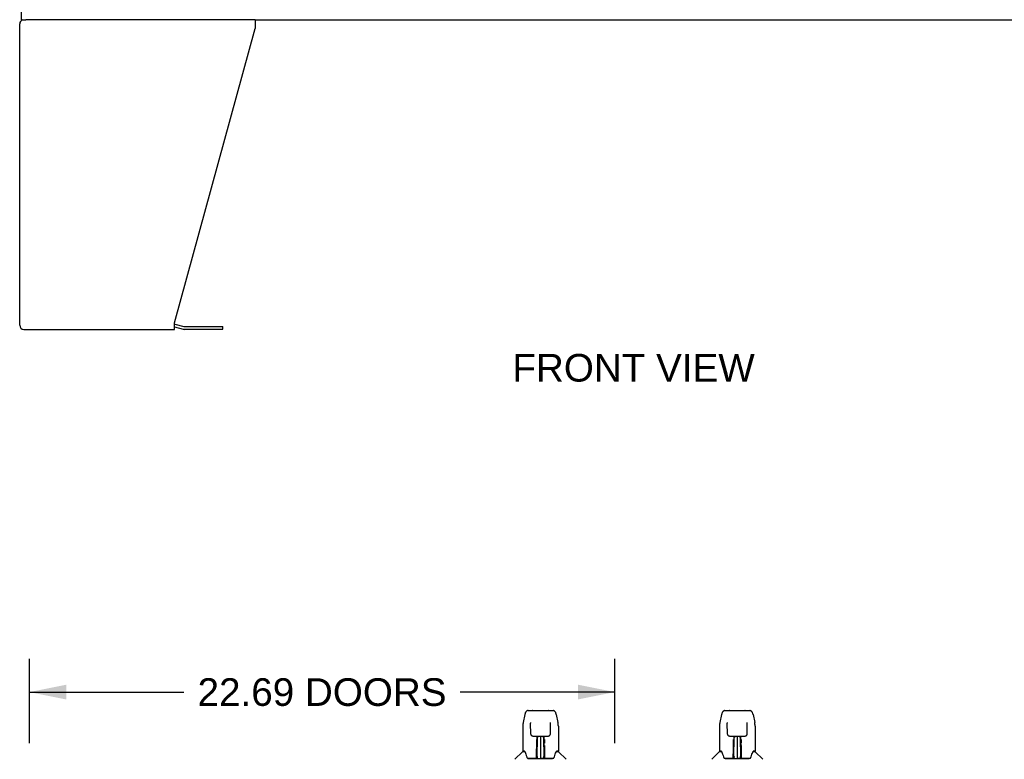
# Model space of a CAD drawing. Header units: inches. Extents: x 0 to 243, y 0 to 157.
# Tile 3 of 37: x 59 to 97, y 27 to 56. Entities that reach past the tile are written whole.
import ezdxf

# ---------------------------------------------------------------- set-up
doc = ezdxf.new("R2010")
doc.units = ezdxf.units.IN
doc.header["$LTSCALE"] = 13.357143
doc.header["$MEASUREMENT"] = 0
doc.layers.get('0').update_dxf_attribs({"linetype": 'CONTINUOUS'})
for name, color, linetype in [('DIMENSIONS', 7, 'CONTINUOUS'), ('LEFTHAND_DOOR_ASSEMBLY', 7, 'CONTINUOUS'), ('RIGHTHAND_DOOR_ASSEMBLY', 7, 'CONTINUOUS')]:
    doc.layers.add(name, color=color, linetype=linetype)
doc.styles.get("Standard").update_dxf_attribs({"font": 'arial.ttf'})
doc.dimstyles.new('DIMSTYLE_1', dxfattribs={"dimtxt": 1.071429, "dimasz": 1.428571, "dimexe": 0.09, "dimexo": 0.07, "dimgap": 0.0375, "dimtad": 0, "dimtih": 1, "dimtoh": 1, "dimzin": 4, "dimdsep": 46, "dimtxsty": 'Standard', "dimblk": '_FILLED', "dimblk1": '_FILLED', "dimblk2": '_FILLED', "dimcen": 0.09, "dimadec": 3, "dimazin": 1, "dimtfac": 1, "dimtdec": 3, "dimtofl": 0, "dimtmove": 0, "dimatfit": 3, "dimldrblk": '_FILLED', "dimfxl": 0, "dimtolj": 1, "dimtzin": 4, "dimarcsym": 0})

# ---------------------------------------------------------------- blocks, each defined once
blk = doc.blocks.new('_FILLED')
at = {"color": 0, "linetype": 'ByBlock'}
blk.add_solid([(0, 0), (-1, 0.2), (-1, -0.2)], dxfattribs=at)
blk = doc.blocks.new('*D2')
at = {"layer": 'DIMENSIONS', "color": 2, "linetype": 'Continuous'}
for p, q in [((58.893, 27.627), (58.893, 30.894)), ((81.581, 27.627), (81.581, 30.894)), ((58.893, 29.608), (64.882, 29.608)), ((81.581, 29.608), (75.592, 29.608))]:
    blk.add_line(p, q, dxfattribs=at)
at = {"layer": 'DIMENSIONS', "color": 2, "linetype": 'Continuous', "xscale": 1.4285714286, "yscale": 1.4285714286, "zscale": 1.4285714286, "rotation": 180}
blk.add_blockref('_FILLED', (58.893, 29.608), dxfattribs=at)
at = {"layer": 'DIMENSIONS', "color": 2, "linetype": 'Continuous', "xscale": 1.4285714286, "yscale": 1.4285714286, "zscale": 1.4285714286}
blk.add_blockref('_FILLED', (81.581, 29.608), dxfattribs=at)
at = {"layer": 'DIMENSIONS', "color": 2, "linetype": 'Continuous', "insert": (70.237, 30.144), "char_height": 1.07143, "width": 9.63887, "attachment_point": 2, "line_spacing_factor": 0.9}
blk.add_mtext('22.69 DOORS', dxfattribs=at)

msp = doc.modelspace()

# ---------------------------------------------------------------- linework, layer by layer
at = {"color": 7, "linetype": 'Continuous'}
for p, q in [((58.57, 57.018), (58.57, 55.661)), ((58.57, 55.661), (58.761, 55.661)), ((67.641, 55.661), (97.395, 55.661)), ((64.518, 43.76), (64.857, 43.67)), ((64.9, 43.664), (66.387, 43.664)), ((66.387, 43.664), (66.387, 43.768))]:
    msp.add_line(p, q, dxfattribs=at)
at = {"color": 3, "linetype": 'Continuous'}
for p, q in [((58.518, 43.828), (58.518, 55.495)), ((67.641, 55.661), (58.761, 55.661)), ((67.641, 55.661), (67.641, 55.321)), ((64.518, 43.91), (67.641, 55.321)), ((64.518, 43.661), (64.518, 43.91)), ((58.685, 43.661), (64.518, 43.661)), ((64.535, 43.864), (64.884, 43.77)), ((64.9, 43.768), (66.387, 43.768))]:
    msp.add_line(p, q, dxfattribs=at)
for centre, radius, start, end in [((58.685, 55.495), 0.167, 108, 180), ((58.685, 43.828), 0.167, 180, 270), ((64.492, 43.703), 0.167, 75, 81.039), ((64.9, 43.83), 0.0625, 255, 270)]:
    msp.add_arc(centre, radius, start, end, dxfattribs=at)
at = {"color": 7, "linetype": 'Continuous'}
msp.add_arc((64.9, 43.83), 0.167, 255, 270, dxfattribs=at)
at = {"layer": 'LEFTHAND_DOOR_ASSEMBLY', "color": 7, "linetype": 'Continuous'}
for p, q in [((78.097, 28.735), (78.032, 28.43)), ((78.221, 28.889), (79.19, 28.889)), ((78.412, 28.896), (78.999, 28.896)), ((79.314, 28.735), (79.379, 28.43)), ((78.017, 28.286), (78.017, 27.323)), ((78.017, 28.286), (78.017, 28.286)), ((78.318, 28.425), (78.318, 28.421)), ((78.318, 28.421), (78.318, 28.416)), ((78.318, 28.416), (78.318, 28.411)), ((78.318, 28.411), (78.318, 28.4)), ((78.326, 27.983), (78.318, 28.4)), ((79.085, 27.983), (79.093, 28.406)), ((79.093, 28.415), (79.093, 28.42)), ((79.093, 28.406), (79.093, 28.415)), ((79.395, 28.286), (79.395, 27.323)), ((78.406, 27.905), (78.466, 27.905)), ((78.507, 27.906), (78.904, 27.906)), ((78.566, 27.906), (78.563, 27.551)), ((78.568, 27.046), (78.583, 27.906)), ((78.592, 27.901), (78.591, 27.852)), ((78.592, 27.906), (78.592, 27.901)), ((78.706, 27.906), (78.706, 27.035)), ((78.82, 27.852), (78.819, 27.906)), ((78.843, 27.046), (78.828, 27.906)), ((78.848, 27.551), (78.845, 27.906)), ((78.945, 27.905), (79.005, 27.905)), ((78.555, 27.702), (78.556, 27.736)), ((78.555, 27.665), (78.555, 27.702)), ((78.555, 27.627), (78.555, 27.665)), ((78.556, 27.736), (78.556, 27.766)), ((78.562, 27.551), (78.563, 27.627)), ((78.564, 27.741), (78.563, 27.705)), ((78.563, 27.705), (78.563, 27.667)), ((78.563, 27.667), (78.563, 27.627)), ((78.563, 27.551), (78.563, 27.531)), ((78.563, 27.531), (78.563, 27.523)), ((78.563, 27.523), (78.564, 27.523)), ((78.564, 27.772), (78.564, 27.741)), ((78.579, 27.668), (78.564, 27.668)), ((78.564, 27.663), (78.579, 27.663)), ((78.564, 27.523), (78.564, 27.447)), ((78.847, 27.668), (78.832, 27.668)), ((78.832, 27.663), (78.847, 27.663)), ((78.847, 27.523), (78.847, 27.447)), ((78.848, 27.686), (78.848, 27.723)), ((78.848, 27.647), (78.848, 27.686)), ((78.849, 27.551), (78.848, 27.647)), ((78.848, 27.531), (78.848, 27.551)), ((78.848, 27.523), (78.848, 27.531)), ((78.849, 27.532), (78.849, 27.542)), ((78.849, 27.504), (78.849, 27.532)), ((78.855, 27.766), (78.856, 27.736)), ((78.856, 27.736), (78.856, 27.702)), ((78.856, 27.702), (78.856, 27.665)), ((78.856, 27.665), (78.856, 27.627)), ((78.008, 27.298), (77.713, 27.003)), ((78.085, 27.315), (78.024, 27.315)), ((78.029, 27.307), (78.091, 27.307)), ((78.088, 27.312), (78.089, 27.311)), ((78.551, 27.059), (78.554, 27.38)), ((78.561, 27.354), (78.554, 27.354)), ((78.559, 27.059), (78.561, 27.354)), ((78.562, 27.1), (78.564, 27.191)), ((78.562, 27.071), (78.562, 27.1)), ((78.564, 27.447), (78.564, 27.447)), ((78.564, 27.439), (78.564, 27.446)), ((78.564, 27.428), (78.564, 27.439)), ((78.566, 27.439), (78.564, 27.439)), ((78.564, 27.437), (78.572, 27.437)), ((78.564, 27.191), (78.564, 27.427)), ((78.578, 27.114), (78.569, 27.114)), ((78.578, 27.114), (78.577, 27.037)), ((78.834, 27.037), (78.833, 27.114)), ((78.842, 27.114), (78.833, 27.114)), ((78.839, 27.437), (78.847, 27.437)), ((78.847, 27.439), (78.845, 27.439)), ((78.847, 27.446), (78.847, 27.445)), ((78.847, 27.445), (78.847, 27.433)), ((78.847, 27.433), (78.847, 27.43)), ((78.847, 27.43), (78.847, 27.429)), ((78.847, 27.191), (78.847, 27.427)), ((78.847, 27.191), (78.849, 27.1)), ((78.849, 27.1), (78.849, 27.073)), ((79.319, 27.303), (79.323, 27.311)), ((79.32, 27.307), (79.382, 27.307)), ((79.323, 27.311), (79.323, 27.311)), ((79.326, 27.315), (79.327, 27.315)), ((79.387, 27.315), (79.326, 27.315)), ((79.403, 27.298), (79.698, 27.003)), ((78.553, 27.039), (78.22, 27.039)), ((78.241, 27.031), (79.17, 27.031)), ((78.554, 27.039), (78.553, 27.039)), ((78.555, 27.035), (78.554, 27.036)), ((78.558, 27.041), (78.558, 27.039)), ((78.561, 27.061), (78.562, 27.071)), ((78.561, 27.054), (78.561, 27.061)), ((78.561, 27.052), (78.561, 27.054)), ((78.561, 27.05), (78.561, 27.052)), ((78.561, 27.05), (78.561, 27.05)), ((78.561, 27.049), (78.561, 27.05)), ((78.562, 27.071), (78.562, 27.047)), ((78.567, 27.036), (78.571, 27.033)), ((78.572, 27.039), (78.57, 27.039)), ((78.577, 27.037), (78.706, 27.035)), ((78.834, 27.037), (78.706, 27.035)), ((78.841, 27.039), (78.839, 27.039)), ((78.849, 27.073), (78.85, 27.06)), ((78.849, 27.047), (78.849, 27.071)), ((78.849, 27.047), (78.85, 27.045)), ((78.85, 27.06), (78.85, 27.056)), ((78.85, 27.056), (78.85, 27.053)), ((78.85, 27.053), (78.85, 27.051)), ((78.85, 27.05), (78.85, 27.049)), ((78.85, 27.049), (78.85, 27.048)), ((78.853, 27.039), (78.854, 27.041)), ((78.853, 27.041), (78.854, 27.04)), ((78.855, 27.034), (78.856, 27.035)), ((79.191, 27.039), (78.858, 27.039))]:
    msp.add_line(p, q, dxfattribs=at)
for points in [[(78.221, 28.889), (78.217, 28.889), (78.204, 28.888), (78.191, 28.884), (78.179, 28.879), (78.167, 28.873), (78.157, 28.865), (78.148, 28.856), (78.14, 28.846), (78.133, 28.836), (78.126, 28.824), (78.12, 28.812), (78.115, 28.798), (78.109, 28.783), (78.105, 28.767), (78.1, 28.748), (78.097, 28.735)], [(79.314, 28.735), (79.311, 28.748), (79.307, 28.767), (79.302, 28.783), (79.296, 28.799), (79.291, 28.812), (79.285, 28.825), (79.278, 28.836), (79.271, 28.847), (79.263, 28.856), (79.253, 28.865), (79.243, 28.873), (79.232, 28.88), (79.219, 28.885), (79.206, 28.888), (79.193, 28.889), (79.19, 28.889)], [(78.032, 28.43), (78.026, 28.399), (78.021, 28.359), (78.017, 28.319), (78.017, 28.286)], [(78.317, 28.429), (78.317, 28.429), (78.317, 28.429), (78.317, 28.428), (78.318, 28.427), (78.318, 28.426), (78.318, 28.425)], [(79.093, 28.42), (79.093, 28.424), (79.093, 28.425), (79.094, 28.426), (79.094, 28.428), (79.094, 28.428), (79.094, 28.428)], [(79.395, 28.286), (79.394, 28.32), (79.391, 28.36), (79.385, 28.4), (79.379, 28.43)], [(78.326, 27.983), (78.326, 27.976), (78.328, 27.965), (78.331, 27.955), (78.336, 27.945), (78.343, 27.935), (78.35, 27.927), (78.359, 27.92), (78.368, 27.914), (78.379, 27.91), (78.389, 27.907), (78.4, 27.905), (78.405, 27.905)], [(78.467, 27.905), (78.476, 27.905), (78.487, 27.906), (78.498, 27.906), (78.507, 27.906)], [(78.904, 27.906), (78.913, 27.906), (78.925, 27.906), (78.936, 27.905), (78.944, 27.905)], [(79.006, 27.905), (79.013, 27.905), (79.023, 27.907), (79.034, 27.91), (79.044, 27.915), (79.053, 27.921), (79.062, 27.928), (79.069, 27.937), (79.076, 27.946), (79.08, 27.956), (79.084, 27.967), (79.085, 27.978), (79.085, 27.983)], [(78.554, 27.38), (78.554, 27.406), (78.555, 27.431), (78.555, 27.455), (78.555, 27.478), (78.555, 27.499), (78.555, 27.519), (78.555, 27.536)], [(78.564, 27.772), (78.563, 27.77), (78.563, 27.769), (78.561, 27.768), (78.56, 27.767), (78.558, 27.766), (78.556, 27.766)], [(78.563, 27.531), (78.563, 27.531), (78.564, 27.527), (78.564, 27.523)], [(78.847, 27.523), (78.847, 27.527), (78.848, 27.531)], [(78.848, 27.723), (78.848, 27.757), (78.848, 27.772)], [(78.849, 27.408), (78.849, 27.434), (78.849, 27.459), (78.849, 27.482), (78.849, 27.504)], [(78.856, 27.536), (78.856, 27.519), (78.856, 27.499), (78.856, 27.478), (78.856, 27.455), (78.857, 27.431), (78.857, 27.406), (78.857, 27.38), (78.86, 27.059)], [(78.085, 27.315), (78.085, 27.314), (78.086, 27.314), (78.087, 27.313), (78.088, 27.312)], [(78.085, 27.315), (78.085, 27.315), (78.085, 27.315), (78.085, 27.315)], [(78.088, 27.312), (78.087, 27.313), (78.087, 27.313), (78.086, 27.314), (78.086, 27.315), (78.087, 27.315)], [(78.094, 27.307), (78.092, 27.308), (78.091, 27.309), (78.089, 27.31), (78.088, 27.311), (78.088, 27.312)], [(78.089, 27.311), (78.092, 27.304), (78.106, 27.276), (78.121, 27.24), (78.137, 27.198), (78.153, 27.15), (78.167, 27.103)], [(78.167, 27.103), (78.17, 27.094), (78.175, 27.081), (78.179, 27.071), (78.184, 27.062), (78.19, 27.055)], [(78.847, 27.429), (78.847, 27.428), (78.847, 27.428), (78.847, 27.428)], [(78.852, 27.059), (78.85, 27.381), (78.849, 27.408)], [(79.221, 27.055), (79.226, 27.062), (79.231, 27.07), (79.236, 27.081), (79.241, 27.093), (79.244, 27.103)], [(79.244, 27.103), (79.258, 27.148), (79.274, 27.196), (79.29, 27.238), (79.305, 27.275), (79.319, 27.303)], [(79.323, 27.312), (79.323, 27.311), (79.322, 27.31), (79.321, 27.309), (79.319, 27.308), (79.317, 27.307)], [(79.323, 27.312), (79.324, 27.313), (79.325, 27.314), (79.326, 27.314), (79.326, 27.315)], [(79.325, 27.315), (79.325, 27.315), (79.325, 27.314), (79.325, 27.314), (79.324, 27.313), (79.323, 27.312)], [(79.323, 27.311), (79.323, 27.312), (79.323, 27.312)], [(78.19, 27.055), (78.196, 27.049), (78.202, 27.044), (78.21, 27.041), (78.217, 27.039), (78.22, 27.039)], [(78.554, 27.036), (78.554, 27.036), (78.553, 27.036), (78.553, 27.036), (78.552, 27.035), (78.551, 27.035), (78.55, 27.034)], [(78.551, 27.039), (78.553, 27.039), (78.555, 27.04), (78.556, 27.041), (78.558, 27.043), (78.558, 27.045), (78.559, 27.047)], [(78.561, 27.047), (78.56, 27.045), (78.56, 27.043), (78.558, 27.041), (78.557, 27.04), (78.555, 27.039), (78.554, 27.039)], [(78.554, 27.039), (78.555, 27.039), (78.556, 27.04), (78.558, 27.041)], [(78.558, 27.041), (78.559, 27.042), (78.559, 27.043), (78.56, 27.044), (78.56, 27.044), (78.56, 27.045), (78.561, 27.045), (78.561, 27.046), (78.561, 27.046), (78.561, 27.046), (78.561, 27.047), (78.561, 27.047), (78.561, 27.047), (78.561, 27.047), (78.561, 27.048), (78.561, 27.048), (78.561, 27.048), (78.561, 27.049)], [(78.558, 27.04), (78.56, 27.041), (78.561, 27.043)], [(78.561, 27.043), (78.562, 27.045), (78.562, 27.047)], [(78.567, 27.04), (78.566, 27.04), (78.565, 27.04), (78.564, 27.041), (78.563, 27.042), (78.563, 27.043), (78.562, 27.043), (78.561, 27.044), (78.561, 27.044)], [(78.561, 27.043), (78.561, 27.042), (78.562, 27.041), (78.563, 27.04), (78.564, 27.038), (78.566, 27.037), (78.567, 27.036)], [(78.57, 27.039), (78.57, 27.039), (78.569, 27.039), (78.568, 27.039), (78.567, 27.04)], [(78.571, 27.033), (78.572, 27.031), (78.573, 27.031)], [(78.839, 27.031), (78.839, 27.031), (78.84, 27.033), (78.844, 27.036)], [(78.843, 27.039), (78.842, 27.039), (78.841, 27.039)], [(78.85, 27.045), (78.849, 27.044), (78.849, 27.043), (78.848, 27.042), (78.847, 27.041), (78.846, 27.04), (78.845, 27.04), (78.843, 27.039)], [(78.844, 27.036), (78.845, 27.037), (78.846, 27.038), (78.847, 27.039), (78.849, 27.04), (78.849, 27.041), (78.85, 27.042), (78.851, 27.043), (78.851, 27.043)], [(78.85, 27.051), (78.85, 27.051), (78.85, 27.05)], [(78.85, 27.048), (78.85, 27.048), (78.85, 27.048), (78.85, 27.047), (78.85, 27.047), (78.85, 27.047), (78.85, 27.047), (78.85, 27.046), (78.851, 27.046), (78.851, 27.046), (78.851, 27.045), (78.851, 27.045), (78.851, 27.044), (78.852, 27.043), (78.852, 27.042), (78.853, 27.041)], [(78.85, 27.045), (78.85, 27.043), (78.852, 27.041), (78.853, 27.04), (78.854, 27.04)], [(78.852, 27.047), (78.853, 27.045), (78.853, 27.043), (78.855, 27.041), (78.856, 27.04), (78.858, 27.039), (78.86, 27.039)], [(78.854, 27.04), (78.855, 27.04), (78.857, 27.039)], [(78.855, 27.034), (78.855, 27.033), (78.855, 27.033), (78.855, 27.033), (78.856, 27.032), (78.856, 27.032), (78.857, 27.032), (78.857, 27.033), (78.858, 27.033), (78.859, 27.033), (78.859, 27.033), (78.86, 27.034), (78.861, 27.034)], [(78.857, 27.039), (78.858, 27.039), (78.858, 27.039)], [(79.192, 27.039), (79.194, 27.039), (79.201, 27.041), (79.209, 27.044), (79.215, 27.049), (79.221, 27.055)]]:
    msp.add_lwpolyline(points, dxfattribs=at)
for centre, radius, start, end in [((78.412, 28.877), 0.0197, 90, 139.7821), ((78.999, 28.877), 0.0197, 40.2179, 90), ((78.029, 27.277), 0.0295, 90, 135), ((78.024, 27.323), 0.00787, 180, 270), ((78.566, 27.43), 0.00886, 359, 89), ((78.845, 27.43), 0.00886, 91, 181), ((79.382, 27.277), 0.0295, 45, 90), ((79.387, 27.323), 0.00787, 270, 360), ((78.566, 27.039), 0.00787, 182, 258.8695), ((78.577, 27.046), 0.00886, 179.0026, 269), ((78.834, 27.046), 0.00886, 271, 1), ((78.846, 27.039), 0.00787, 281.1329, 358)]:
    msp.add_arc(centre, radius, start, end, dxfattribs=at)
at = {"layer": 'RIGHTHAND_DOOR_ASSEMBLY', "color": 7, "linetype": 'Continuous'}
for p, q in [((85.722, 28.735), (85.657, 28.43)), ((85.846, 28.889), (86.815, 28.889)), ((86.037, 28.896), (86.624, 28.896)), ((86.939, 28.735), (87.004, 28.43)), ((85.642, 28.286), (85.642, 27.323)), ((85.642, 28.286), (85.642, 28.286)), ((85.943, 28.423), (85.943, 28.419)), ((85.943, 28.419), (85.943, 28.414)), ((85.943, 28.414), (85.943, 28.404)), ((85.951, 27.983), (85.943, 28.404)), ((86.71, 27.983), (86.718, 28.406)), ((86.718, 28.415), (86.718, 28.42)), ((86.718, 28.406), (86.718, 28.415)), ((87.02, 28.286), (87.02, 27.323)), ((86.031, 27.905), (86.091, 27.905)), ((86.132, 27.906), (86.529, 27.906)), ((86.191, 27.906), (86.188, 27.551)), ((86.193, 27.046), (86.208, 27.906)), ((86.217, 27.901), (86.216, 27.852)), ((86.217, 27.906), (86.217, 27.901)), ((86.331, 27.906), (86.331, 27.035)), ((86.445, 27.852), (86.444, 27.906)), ((86.468, 27.046), (86.453, 27.906)), ((86.473, 27.551), (86.47, 27.906)), ((86.57, 27.905), (86.63, 27.905)), ((86.18, 27.702), (86.181, 27.736)), ((86.18, 27.665), (86.18, 27.702)), ((86.18, 27.627), (86.18, 27.665)), ((86.181, 27.736), (86.181, 27.766)), ((86.187, 27.551), (86.188, 27.627)), ((86.189, 27.741), (86.188, 27.705)), ((86.188, 27.705), (86.188, 27.667)), ((86.188, 27.667), (86.188, 27.627)), ((86.188, 27.551), (86.188, 27.531)), ((86.188, 27.531), (86.188, 27.523)), ((86.188, 27.523), (86.189, 27.523)), ((86.189, 27.772), (86.189, 27.741)), ((86.204, 27.668), (86.189, 27.668)), ((86.189, 27.663), (86.204, 27.663)), ((86.189, 27.523), (86.189, 27.447)), ((86.472, 27.668), (86.457, 27.668)), ((86.457, 27.663), (86.472, 27.663)), ((86.472, 27.523), (86.472, 27.447)), ((86.473, 27.686), (86.473, 27.723)), ((86.473, 27.647), (86.473, 27.686)), ((86.474, 27.551), (86.473, 27.647)), ((86.473, 27.531), (86.473, 27.551)), ((86.473, 27.523), (86.473, 27.531)), ((86.474, 27.532), (86.474, 27.542)), ((86.474, 27.504), (86.474, 27.532)), ((86.48, 27.766), (86.481, 27.736)), ((86.481, 27.736), (86.481, 27.702)), ((86.481, 27.702), (86.481, 27.665)), ((86.481, 27.665), (86.481, 27.627)), ((85.633, 27.298), (85.338, 27.003)), ((85.71, 27.315), (85.649, 27.315)), ((85.654, 27.307), (85.716, 27.307)), ((85.713, 27.312), (85.714, 27.311)), ((86.176, 27.059), (86.179, 27.38)), ((86.186, 27.354), (86.179, 27.354)), ((86.184, 27.059), (86.186, 27.354)), ((86.187, 27.1), (86.189, 27.191)), ((86.187, 27.071), (86.187, 27.1)), ((86.189, 27.447), (86.189, 27.447)), ((86.189, 27.439), (86.189, 27.446)), ((86.189, 27.428), (86.189, 27.439)), ((86.191, 27.439), (86.189, 27.439)), ((86.189, 27.437), (86.197, 27.437)), ((86.189, 27.191), (86.189, 27.427)), ((86.203, 27.114), (86.194, 27.114)), ((86.203, 27.114), (86.202, 27.037)), ((86.459, 27.037), (86.458, 27.114)), ((86.467, 27.114), (86.458, 27.114)), ((86.464, 27.437), (86.472, 27.437)), ((86.472, 27.439), (86.47, 27.439)), ((86.472, 27.446), (86.472, 27.445)), ((86.472, 27.445), (86.472, 27.433)), ((86.472, 27.433), (86.472, 27.43)), ((86.472, 27.43), (86.472, 27.429)), ((86.472, 27.191), (86.472, 27.427)), ((86.472, 27.191), (86.474, 27.1)), ((86.474, 27.1), (86.474, 27.073)), ((86.944, 27.303), (86.948, 27.311)), ((86.945, 27.307), (87.007, 27.307)), ((86.948, 27.311), (86.948, 27.311)), ((86.951, 27.315), (86.952, 27.315)), ((87.012, 27.315), (86.951, 27.315)), ((87.028, 27.298), (87.323, 27.003)), ((86.178, 27.039), (85.845, 27.039)), ((85.866, 27.031), (86.795, 27.031)), ((86.179, 27.039), (86.178, 27.039)), ((86.18, 27.035), (86.179, 27.036)), ((86.183, 27.041), (86.183, 27.039)), ((86.186, 27.061), (86.187, 27.071)), ((86.186, 27.054), (86.186, 27.061)), ((86.186, 27.052), (86.186, 27.054)), ((86.186, 27.05), (86.186, 27.052)), ((86.186, 27.05), (86.186, 27.05)), ((86.186, 27.049), (86.186, 27.05)), ((86.187, 27.071), (86.187, 27.047)), ((86.192, 27.036), (86.196, 27.033)), ((86.197, 27.039), (86.195, 27.039)), ((86.202, 27.037), (86.331, 27.035)), ((86.459, 27.037), (86.331, 27.035)), ((86.466, 27.039), (86.464, 27.039)), ((86.466, 27.034), (86.469, 27.036)), ((86.474, 27.073), (86.475, 27.06)), ((86.474, 27.047), (86.474, 27.071)), ((86.474, 27.047), (86.475, 27.045)), ((86.475, 27.06), (86.475, 27.057)), ((86.475, 27.057), (86.475, 27.054)), ((86.475, 27.054), (86.475, 27.052)), ((86.475, 27.052), (86.475, 27.051)), ((86.475, 27.051), (86.475, 27.05)), ((86.475, 27.05), (86.475, 27.049)), ((86.475, 27.049), (86.475, 27.048)), ((86.478, 27.039), (86.479, 27.041)), ((86.478, 27.041), (86.479, 27.04)), ((86.48, 27.034), (86.481, 27.035)), ((86.816, 27.039), (86.483, 27.039))]:
    msp.add_line(p, q, dxfattribs=at)
for points in [[(85.846, 28.889), (85.842, 28.889), (85.829, 28.888), (85.816, 28.884), (85.804, 28.879), (85.792, 28.873), (85.782, 28.865), (85.773, 28.856), (85.765, 28.846), (85.758, 28.836), (85.751, 28.824), (85.745, 28.812), (85.74, 28.798), (85.734, 28.783), (85.73, 28.767), (85.725, 28.748), (85.722, 28.735)], [(86.939, 28.735), (86.936, 28.748), (86.932, 28.767), (86.927, 28.783), (86.921, 28.799), (86.916, 28.812), (86.91, 28.825), (86.903, 28.836), (86.896, 28.847), (86.888, 28.856), (86.878, 28.865), (86.868, 28.873), (86.857, 28.88), (86.844, 28.885), (86.831, 28.888), (86.818, 28.889), (86.815, 28.889)], [(85.657, 28.43), (85.651, 28.399), (85.646, 28.359), (85.642, 28.319), (85.642, 28.286)], [(85.942, 28.429), (85.942, 28.429), (85.942, 28.429), (85.942, 28.428), (85.943, 28.427), (85.943, 28.426), (85.943, 28.425), (85.943, 28.423)], [(86.718, 28.42), (86.718, 28.424), (86.718, 28.425), (86.719, 28.426), (86.719, 28.428), (86.719, 28.428), (86.719, 28.428)], [(87.02, 28.286), (87.019, 28.32), (87.016, 28.36), (87.01, 28.4), (87.004, 28.43)], [(85.951, 27.983), (85.951, 27.976), (85.953, 27.965), (85.956, 27.955), (85.961, 27.945), (85.968, 27.935), (85.975, 27.927), (85.984, 27.92), (85.993, 27.914), (86.004, 27.91), (86.014, 27.907), (86.025, 27.905), (86.03, 27.905)], [(86.092, 27.905), (86.101, 27.905), (86.112, 27.906), (86.123, 27.906), (86.132, 27.906)], [(86.529, 27.906), (86.538, 27.906), (86.55, 27.906), (86.561, 27.905), (86.569, 27.905)], [(86.631, 27.905), (86.638, 27.905), (86.648, 27.907), (86.659, 27.91), (86.669, 27.915), (86.678, 27.921), (86.687, 27.928), (86.694, 27.937), (86.701, 27.946), (86.705, 27.956), (86.709, 27.967), (86.71, 27.978), (86.71, 27.983)], [(86.179, 27.38), (86.179, 27.406), (86.18, 27.431), (86.18, 27.455), (86.18, 27.478), (86.18, 27.499), (86.18, 27.519), (86.18, 27.536)], [(86.189, 27.772), (86.188, 27.77), (86.188, 27.769), (86.186, 27.768), (86.185, 27.767), (86.183, 27.766), (86.181, 27.766)], [(86.188, 27.531), (86.188, 27.531), (86.189, 27.527), (86.189, 27.523)], [(86.472, 27.523), (86.472, 27.527), (86.473, 27.531)], [(86.473, 27.723), (86.473, 27.757), (86.473, 27.772)], [(86.474, 27.408), (86.474, 27.434), (86.474, 27.459), (86.474, 27.482), (86.474, 27.504)], [(86.481, 27.536), (86.481, 27.519), (86.481, 27.499), (86.481, 27.478), (86.481, 27.455), (86.482, 27.431), (86.482, 27.406), (86.482, 27.38), (86.485, 27.059)], [(85.71, 27.315), (85.71, 27.315), (85.71, 27.315), (85.71, 27.315)], [(85.71, 27.315), (85.71, 27.314), (85.711, 27.314), (85.712, 27.313), (85.713, 27.312)], [(85.713, 27.312), (85.712, 27.313), (85.712, 27.313), (85.711, 27.314), (85.711, 27.315), (85.712, 27.315)], [(85.719, 27.307), (85.717, 27.308), (85.716, 27.309), (85.714, 27.31), (85.713, 27.311), (85.713, 27.312)], [(85.714, 27.311), (85.717, 27.304), (85.731, 27.276), (85.746, 27.24), (85.762, 27.198), (85.778, 27.15), (85.792, 27.103)], [(85.792, 27.103), (85.795, 27.094), (85.8, 27.081), (85.804, 27.071), (85.809, 27.062), (85.815, 27.055)], [(86.472, 27.429), (86.472, 27.428), (86.472, 27.428), (86.472, 27.428)], [(86.477, 27.059), (86.475, 27.381), (86.474, 27.408)], [(86.846, 27.055), (86.851, 27.062), (86.856, 27.07), (86.861, 27.081), (86.866, 27.093), (86.869, 27.103)], [(86.869, 27.103), (86.883, 27.148), (86.899, 27.196), (86.915, 27.238), (86.93, 27.275), (86.944, 27.303)], [(86.948, 27.312), (86.948, 27.311), (86.947, 27.31), (86.946, 27.309), (86.944, 27.308), (86.942, 27.307)], [(86.948, 27.312), (86.949, 27.313), (86.95, 27.314), (86.951, 27.314), (86.951, 27.315)], [(86.95, 27.315), (86.95, 27.315), (86.95, 27.314), (86.95, 27.314), (86.949, 27.313), (86.948, 27.312)], [(86.948, 27.311), (86.948, 27.312), (86.948, 27.312)], [(85.815, 27.055), (85.821, 27.049), (85.827, 27.044), (85.835, 27.041), (85.842, 27.039), (85.845, 27.039)], [(86.179, 27.036), (86.179, 27.036), (86.178, 27.036), (86.178, 27.036), (86.177, 27.035), (86.176, 27.035), (86.175, 27.034)], [(86.176, 27.039), (86.178, 27.039), (86.18, 27.04), (86.181, 27.041), (86.183, 27.043), (86.183, 27.045), (86.184, 27.047)], [(86.186, 27.047), (86.185, 27.045), (86.185, 27.043), (86.183, 27.041), (86.182, 27.04), (86.18, 27.039), (86.179, 27.039)], [(86.179, 27.039), (86.18, 27.039), (86.181, 27.04), (86.183, 27.041)], [(86.183, 27.041), (86.184, 27.042), (86.184, 27.043), (86.185, 27.044), (86.185, 27.044), (86.185, 27.045), (86.186, 27.045), (86.186, 27.046), (86.186, 27.046), (86.186, 27.046), (86.186, 27.047), (86.186, 27.047), (86.186, 27.047), (86.186, 27.047), (86.186, 27.048), (86.186, 27.048), (86.186, 27.048), (86.186, 27.049)], [(86.183, 27.04), (86.185, 27.041), (86.186, 27.043)], [(86.186, 27.043), (86.187, 27.045), (86.187, 27.047)], [(86.192, 27.04), (86.191, 27.04), (86.19, 27.04), (86.189, 27.041), (86.188, 27.042), (86.188, 27.043), (86.187, 27.043), (86.186, 27.044), (86.186, 27.044)], [(86.186, 27.043), (86.186, 27.042), (86.187, 27.041), (86.188, 27.04), (86.189, 27.038), (86.191, 27.037), (86.192, 27.036)], [(86.195, 27.039), (86.195, 27.039), (86.194, 27.039), (86.193, 27.039), (86.192, 27.04)], [(86.196, 27.033), (86.197, 27.031), (86.198, 27.031)], [(86.464, 27.031), (86.464, 27.031), (86.465, 27.033), (86.466, 27.034)], [(86.468, 27.039), (86.467, 27.039), (86.466, 27.039)], [(86.475, 27.045), (86.474, 27.044), (86.474, 27.043), (86.473, 27.042), (86.472, 27.041), (86.471, 27.04), (86.47, 27.04), (86.468, 27.039)], [(86.469, 27.036), (86.47, 27.037), (86.471, 27.038), (86.472, 27.039), (86.474, 27.04), (86.474, 27.041), (86.475, 27.042), (86.476, 27.043), (86.476, 27.043)], [(86.475, 27.048), (86.475, 27.048), (86.475, 27.048), (86.475, 27.047), (86.475, 27.047), (86.475, 27.047), (86.475, 27.047), (86.475, 27.046), (86.476, 27.046), (86.476, 27.046), (86.476, 27.045), (86.476, 27.045), (86.476, 27.044), (86.477, 27.043), (86.477, 27.042), (86.478, 27.041)], [(86.475, 27.045), (86.475, 27.043), (86.477, 27.041), (86.478, 27.04), (86.479, 27.04)], [(86.477, 27.047), (86.478, 27.045), (86.478, 27.043), (86.48, 27.041), (86.481, 27.04), (86.483, 27.039), (86.485, 27.039)], [(86.479, 27.04), (86.48, 27.04), (86.482, 27.039)], [(86.48, 27.034), (86.48, 27.033), (86.48, 27.033), (86.48, 27.033), (86.481, 27.032), (86.481, 27.032), (86.482, 27.032), (86.482, 27.033), (86.483, 27.033), (86.484, 27.033), (86.484, 27.033), (86.485, 27.034), (86.486, 27.034)], [(86.482, 27.039), (86.483, 27.039), (86.483, 27.039)], [(86.817, 27.039), (86.819, 27.039), (86.826, 27.041), (86.834, 27.044), (86.84, 27.049), (86.846, 27.055)]]:
    msp.add_lwpolyline(points, dxfattribs=at)
for centre, radius, start, end in [((86.037, 28.877), 0.0197, 90, 139.7821), ((86.624, 28.877), 0.0197, 40.2179, 90), ((85.654, 27.277), 0.0295, 90, 135), ((85.649, 27.323), 0.00787, 180, 270), ((86.191, 27.43), 0.00886, 359, 89), ((86.47, 27.43), 0.00886, 91, 181), ((87.007, 27.277), 0.0295, 45, 90), ((87.012, 27.323), 0.00787, 270, 360), ((86.191, 27.039), 0.00787, 182, 258.8695), ((86.202, 27.046), 0.00886, 179.0026, 269), ((86.459, 27.046), 0.00886, 271, 1), ((86.471, 27.039), 0.00787, 281.1329, 358)]:
    msp.add_arc(centre, radius, start, end, dxfattribs=at)

# ---------------------------------------------------------------- texts
at = {"layer": 'DIMENSIONS', "color": 2, "linetype": 'Continuous', "insert": (82.31, 42.71), "char_height": 1.0714, "width": 9.376, "attachment_point": 2, "line_spacing_factor": 0.9}
msp.add_mtext('FRONT VIEW', dxfattribs=at)

# ---------------------------------------------------------------- dimensions: what is measured, and where the dimension line sits
at = {"layer": 'DIMENSIONS', "color": 2, "linetype": 'Continuous'}
dim = msp.add_linear_dim(base=(58.893, 29.608), p1=(81.581, 27.557), p2=(58.893, 27.557), angle=180, text='<> DOORS', dimstyle='DIMSTYLE_1', dxfattribs=at)
dim.commit()
dim.dimension.update_dxf_attribs({"geometry": '*D2', "text_midpoint": (70.237, 29.608), "dimtype": 160})

doc.saveas('drawing.dxf')
